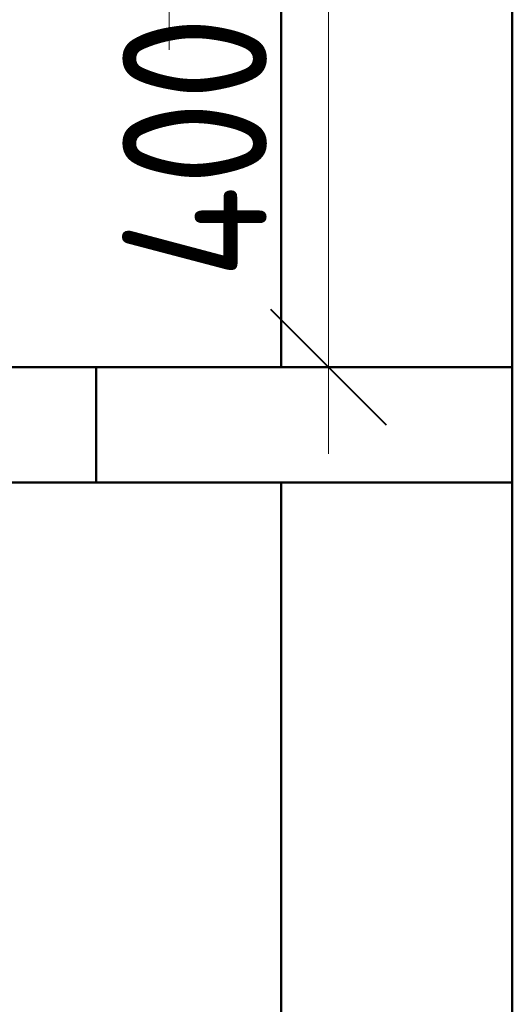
# Model space of a CAD drawing. Header units: millimetres. Extents: x 24644 to 52152, y 2709 to 38988.
# Tile 35 of 93: x 33437 to 33863, y 36376 to 37229. Entities that reach past the tile are written whole.
import ezdxf

# ---------------------------------------------------------------- set-up
doc = ezdxf.new("R2010")
doc.units = ezdxf.units.MM
doc.linetypes.add('ADSK_Осевая', pattern=[700, 500, -100, 0, -100])
for name, color, linetype, lineweight in [('A-____-____-DIMS', 211, 'Continuous', 9), ('A-____-____-DIMS-50', 211, 'Continuous', 9), ('A-WALL-____-MCUT', 113, 'Continuous', 50), ('A-WALL-____-OTLN', 113, 'Continuous', 20), ('M-HVAC-DUCT-CNTR', 70, 'ADSK_Осевая', 20)]:
    doc.layers.add(name, color=color, linetype=linetype, lineweight=lineweight)
doc.styles.add('GOST Common', font='GOST_Common.ttf', dxfattribs={"width": 0.9, "height": 125})
doc.dimstyles.new('ADSK_Основной_2_5_мм', dxfattribs={"dimscale": 304.8, "dimtxt": 0.412449, "dimasz": 0.328084, "dimexe": 0.246063, "dimexo": 0.000807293, "dimgap": 0.049213, "dimtad": 1, "dimdec": 0, "dimlfac": 304.8, "dimdsep": 46, "dimtxsty": 'GOST Common', "dimblk1": 'OBLIQUE', "dimblk2": 'OBLIQUE', "dimsah": 1, "dimcen": 0.09, "dimdle": 0.246063, "dimazin": 2, "dimtfac": 1, "dimtdec": 4, "dimtix": 1, "dimtmove": 0, "dimatfit": 3, "dimfxl": 1, "dimtvp": 1, "dimtolj": 1, "dimtzin": 0, "dimlwd": 20, "dimlwe": 20, "dimarcsym": 2})

# ---------------------------------------------------------------- blocks, each defined once
blk = doc.blocks.new('Прямая форма - V line-608869-В_Этаж 01_Вентиляция')
at = {"layer": 'A-WALL-____-MCUT', "color": 253}
for p, q in [((2200, 100), (360, 100)), ((360, 100), (360, 0)), ((360, 0), (2200, 0))]:
    blk.add_line(p, q, dxfattribs=at)
blk = doc.blocks.new('Прямая форма - SW - 005-608870-В_Этаж 01_Вентиляция')
blk.add_blockref('Прямая форма - V line-608869-В_Этаж 01_Вентиляция', (0, 0))
blk = doc.blocks.new('Прямая форма - V line-609353-В_Этаж 01_Вентиляция')
at = {"layer": 'A-WALL-____-MCUT', "color": 253}
for p, q in [((360, 0), (0, 0)), ((0, 0), (0, -100)), ((360, -100), (360, 0)), ((0, -100), (360, -100))]:
    blk.add_line(p, q, dxfattribs=at)
blk = doc.blocks.new('Прямая форма - SW - 005-609354-В_Этаж 01_Вентиляция')
blk.add_blockref('Прямая форма - V line-609353-В_Этаж 01_Вентиляция', (0, 0))
blk = doc.blocks.new('Прямая форма - V line-609756-В_Этаж 01_Вентиляция')
at = {"layer": 'A-WALL-____-MCUT', "color": 253}
for p, q in [((1659.95, 0), (1079.95, 0)), ((4619.95, 0), (1759.95, 0)), ((1659.95, -200), (1659.95, 0)), ((1759.95, 0), (1759.95, -200)), ((1079.95, -200), (1659.95, -200)), ((1759.95, -200), (4619.95, -200))]:
    blk.add_line(p, q, dxfattribs=at)
blk = doc.blocks.new('Прямая форма - SW - 004-609757-В_Этаж 01_Вентиляция')
blk.add_blockref('Прямая форма - V line-609756-В_Этаж 01_Вентиляция', (0, 0))
blk = doc.blocks.new('V line_ifc_RVT-1-В_Этаж 01_Вентиляция')
at = {"layer": 'A-WALL-____-OTLN', "color": 9, "lineweight": 20}
for name, p, rotation in [('Прямая форма - SW - 004-609757-В_Этаж 01_Вентиляция', (33863.24, 38587.58), 270), ('Прямая форма - SW - 005-608870-В_Этаж 01_Вентиляция', (33863.24, 36927.63), 180)]:
    blk.add_blockref(name, p, dxfattribs=dict(at, rotation=rotation))
blk.add_blockref('Прямая форма - SW - 005-609354-В_Этаж 01_Вентиляция', (33503.24, 36927.63), dxfattribs=at)
blk = doc.blocks.new('DIMBLOCK1-В_Этаж 01_Вентиляция')
at = {"layer": 'A-____-____-DIMS-50', "lineweight": 20}
for p, q in [((33704.22, 37402.63), (33704.22, 36852.63)), ((33704.22, 37327.63), (33275.74, 37327.63)), ((33704.22, 37327.63), (33779.22, 37327.63)), ((33704.22, 36927.63), (33699.93, 36927.63)), ((33704.22, 36927.63), (33779.22, 36927.63))]:
    blk.add_line(p, q, dxfattribs=at)
at = {"layer": 'A-____-____-DIMS-50', "lineweight": 40}
for p, q in [((33704.22, 37327.63), (33654.22, 37377.63)), ((33704.22, 37327.63), (33754.22, 37277.63)), ((33704.22, 36927.63), (33654.22, 36977.63)), ((33704.22, 36927.63), (33754.22, 36877.63))]:
    blk.add_line(p, q, dxfattribs=at)
at = {"layer": 'A-____-____-DIMS-50', "color": 0, "lineweight": 20, "insert": (33525.86, 37004.05), "char_height": 125, "width": 296.6007, "attachment_point": 1, "rotation": 90, "line_spacing_factor": 1.022761, "style": 'GOST Common'}
blk.add_mtext('400', dxfattribs=at)
blk = doc.blocks.new('_Oblique')
at = {"color": 0, "linetype": 'ByBlock', "lineweight": -2}
blk.add_line((-0.5, -0.5), (0.5, 0.5), dxfattribs=at)

msp = doc.modelspace()

# ---------------------------------------------------------------- linework, layer by layer
at = {"layer": 'M-HVAC-DUCT-CNTR', "color": 5}
msp.add_line((33566.288, 37202.6346), (33566.288, 37452.6346), dxfattribs=at)

# ---------------------------------------------------------------- block references
at = {"lineweight": 9}
msp.add_blockref('V line_ifc_RVT-1-В_Этаж 01_Вентиляция', (0, 0), dxfattribs=at)

# ---------------------------------------------------------------- dimensions: what is measured, and where the dimension line sits
at = {"layer": 'A-____-____-DIMS', "lineweight": 20}
dim = msp.add_linear_dim(base=(33704.2175, 36927.6346), p1=(33200.7402, 37327.6346), p2=(33774.9282, 36927.6346), angle=90, dimstyle='ADSK_Основной_2_5_мм', override={"dimpost": '<>', "dimfxl": 699.779834}, dxfattribs=at)
dim.commit()
dim.dimension.update_dxf_attribs({"geometry": 'DIMBLOCK1-В_Этаж 01_Вентиляция', "text_midpoint": (33626.7175, 37127.6346)})

doc.saveas('drawing.dxf')
